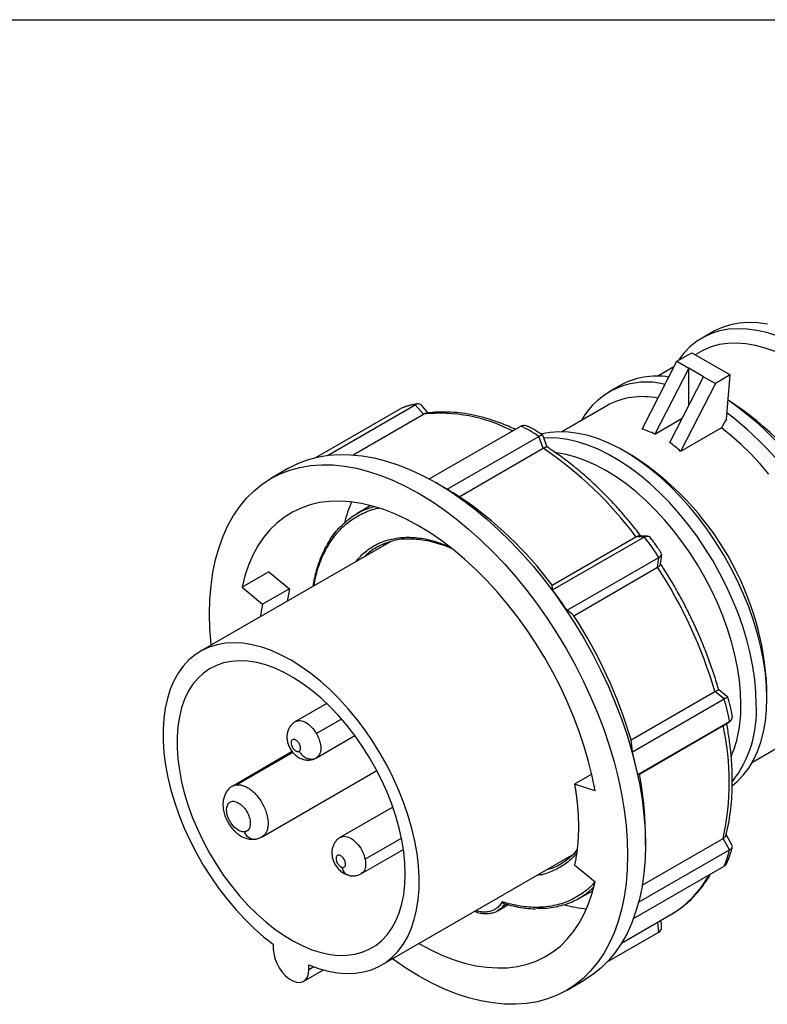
# Model space of a CAD drawing. Header units: inches. Extents: x 0 to 22, y 0 to 17.
# Tile 5 of 6: x 15.1 to 18.6, y 12.4 to 17. Entities that reach past the tile are written whole.
import ezdxf

# ---------------------------------------------------------------- set-up
doc = ezdxf.new("R2010")
doc.units = ezdxf.units.IN
doc.header["$LTSCALE"] = 2
doc.header["$MEASUREMENT"] = 0
doc.linetypes.add('SLD-Solid', pattern=[0])
doc.layers.add('SLD-DEFPOINTS', color=7, linetype='Continuous')

# ---------------------------------------------------------------- blocks, each defined once
blk = doc.blocks.new('Block2')
at = {"color": 7, "linetype": 'SLD-Solid', "lineweight": 18}
blk.add_line((22.0002, 17.0002), (0.0002, 17.0002), dxfattribs=at)

msp = doc.modelspace()

# ---------------------------------------------------------------- linework, layer by layer
at = {"color": 7, "linetype": 'SLD-Solid'}
msp.add_line((0.0002, 17.0002), (22.0002, 17.0002), dxfattribs=at)
for p, q in [((18.3582, 15.534), (18.3081, 15.5051)), ((18.0267, 15.0777), (18.1899, 15.3963)), ((18.1899, 15.3963), (18.2595, 15.4365)), ((18.1899, 15.3963), (18.2456, 15.3642)), ((18.2595, 15.4365), (18.4404, 15.332)), ((18.2975, 15.4398), (18.2756, 15.4272)), ((18.2456, 15.3642), (18.0871, 15.0546)), ((18.1764, 15.3699), (18.1002, 15.326)), ((18.2456, 15.1881), (18.2456, 15.3642)), ((18.3151, 15.324), (18.2456, 15.3642)), ((18.1567, 15.0144), (18.3151, 15.324)), ((18.3151, 15.324), (18.3708, 15.2919)), ((18.4404, 15.332), (18.3708, 15.2919)), ((18.4225, 15.125), (18.4404, 15.332)), ((17.9211, 15.2817), (17.871, 15.2527)), ((18.3708, 15.2919), (18.2077, 14.9732)), ((18.4308, 15.2138), (18.4302, 15.2142)), ((16.4955, 14.9444), (16.8941, 15.1745)), ((16.5494, 14.9542), (16.9617, 15.1922)), ((17.001, 15.1481), (16.9617, 15.1922)), ((17.0226, 15.1533), (16.9903, 15.1896)), ((17.8604, 15.1875), (17.6493, 15.0656)), ((16.6698, 14.9569), (17.001, 15.1481)), ((18.0871, 15.0546), (18.2151, 15.1285)), ((17.0276, 14.8437), (17.4577, 15.092)), ((18.3987, 15.0834), (18.2077, 14.9732)), ((17.1108, 14.7953), (17.5412, 15.0438)), ((17.5621, 14.9877), (17.5412, 15.0438)), ((17.5815, 14.9931), (17.5605, 15.0494)), ((17.1686, 14.7605), (17.5621, 14.9877)), ((17.9798, 14.9535), (17.9436, 14.9744)), ((16.3672, 14.8937), (16.2837, 14.8455)), ((17.0681, 14.8209), (17.0612, 14.8249)), ((16.7531, 14.7188), (16.6897, 14.6822)), ((17.6044, 14.3454), (17.998, 14.5725)), ((17.6068, 14.3228), (18.0373, 14.5713)), ((18.0373, 14.5713), (17.998, 14.5725)), ((18.0519, 14.5756), (18.0125, 14.5769)), ((16.8499, 14.5519), (15.9538, 14.0346)), ((17.6744, 14.2271), (18.1048, 14.4756)), ((18.0993, 14.429), (18.1048, 14.4756)), ((18.1131, 14.4431), (18.1186, 14.4898)), ((18.1181, 14.4934), (18.1173, 14.494)), ((17.7058, 14.2018), (18.0993, 14.429)), ((16.274, 14.4078), (16.1488, 14.3354)), ((16.274, 14.4078), (16.3707, 14.3282)), ((16.1488, 14.3354), (16.2454, 14.2559)), ((16.3707, 14.3282), (16.2454, 14.2559)), ((17.9751, 13.6182), (18.3687, 13.8454)), ((18.4114, 13.8114), (18.3687, 13.8454)), ((18.4291, 13.8193), (18.3862, 13.8534)), ((18.613, 13.8148), (18.613, 13.8566)), ((16.5461, 13.7895), (16.3993, 13.7048)), ((17.9809, 13.5629), (18.4114, 13.8114)), ((16.6154, 13.7159), (16.4978, 13.648)), ((18.0067, 13.4563), (18.4372, 13.7048)), ((18.0139, 13.4582), (18.4074, 13.6854)), ((18.4074, 13.6854), (18.4372, 13.7048)), ((18.4088, 13.6863), (18.4386, 13.7056)), ((16.4978, 13.5343), (16.6783, 13.6386)), ((18.5449, 13.5142), (18.756, 13.6361)), ((16.3846, 13.5634), (16.1047, 13.4018)), ((16.3874, 13.5596), (16.1249, 13.408)), ((16.2425, 13.1631), (16.7815, 13.4743)), ((17.7904, 13.4574), (17.7096, 13.4107)), ((17.8062, 13.3786), (17.7096, 13.4107)), ((16.8565, 13.3032), (16.6103, 13.1611)), ((18.0423, 13.1253), (18.0423, 13.1772)), ((16.8958, 13.1555), (16.7267, 13.0578)), ((18.0274, 12.9368), (18.4074, 13.1562)), ((18.4372, 13.1025), (18.4074, 13.1562)), ((18.4494, 13.1233), (18.4214, 13.1739)), ((16.7087, 12.9906), (16.9062, 13.1046)), ((18.0101, 12.856), (18.4372, 13.1025)), ((16.8041, 12.5616), (17.6972, 13.0772)), ((17.6638, 13.0579), (17.6796, 13.0622)), ((17.7096, 13.0314), (17.8062, 12.9518)), ((17.9863, 12.7803), (18.4114, 13.0257)), ((17.733, 12.8751), (17.7964, 12.9117)), ((17.3491, 12.8166), (17.3981, 12.8449)), ((17.9306, 12.6648), (18.1616, 12.7981)), ((18.1048, 12.7154), (18.0999, 12.7625)), ((18.1184, 12.743), (18.1155, 12.7715)), ((18.1616, 12.7981), (18.1672, 12.8014)), ((17.8629, 12.5758), (18.1048, 12.7154)), ((16.2954, 12.6587), (16.2954, 12.6359)), ((16.438, 12.4854), (16.5304, 12.5387)), ((16.4625, 12.5394), (16.4625, 12.5622)), ((16.486, 12.553), (16.4625, 12.5394)), ((17.6713, 12.4417), (17.7549, 12.4899))]:
    msp.add_line(p, q)
at = {"flags": 128}
for points in [[(18.6598, 15.5155), (18.6121, 15.5308), (18.5653, 15.5416), (18.5196, 15.5478), (18.4753, 15.5493), (18.4327, 15.5463), (18.3919, 15.5387), (18.3532, 15.5265), (18.3168, 15.5099), (18.2828, 15.4888), (18.2515, 15.4635), (18.2231, 15.434), (18.1979, 15.401)], [(18.6154, 15.5705), (18.5697, 15.5767), (18.5254, 15.5783), (18.4828, 15.5753), (18.442, 15.5676), (18.4033, 15.5555), (18.3669, 15.5388), (18.3582, 15.534)], [(18.6509, 15.4418), (18.6043, 15.4585), (18.5586, 15.4708), (18.5139, 15.4785), (18.4705, 15.4817), (18.4286, 15.4803), (18.3885, 15.4744), (18.3504, 15.4639), (18.3145, 15.4489), (18.2975, 15.4398)], [(18.6219, 14.8661), (18.5798, 14.9157), (18.5362, 14.9626), (18.4913, 15.0063), (18.4454, 15.0466), (18.3987, 15.0834)], [(18.613, 13.8148), (18.6112, 13.8723), (18.6059, 13.9315), (18.597, 13.9921), (18.5846, 14.0539), (18.5688, 14.1165), (18.5497, 14.1795), (18.5274, 14.2426), (18.5019, 14.3055), (18.4734, 14.3679), (18.4421, 14.4294), (18.4082, 14.4896), (18.3718, 14.5483), (18.3331, 14.6052), (18.2923, 14.6599), (18.2496, 14.7122), (18.2054, 14.7617), (18.1597, 14.8082), (18.1128, 14.8515), (18.0651, 14.8914), (18.0167, 14.9275), (17.968, 14.9598), (17.919, 14.988), (17.8703, 15.0121), (17.8219, 15.0318), (17.7742, 15.0471), (17.7273, 15.0578), (17.6816, 15.064), (17.6374, 15.0656), (17.5947, 15.0626), (17.5539, 15.055), (17.5536, 15.0549)], [(18.5629, 13.7859), (18.5611, 13.8433), (18.5558, 13.9025), (18.5469, 13.9632), (18.5345, 14.025), (18.5187, 14.0876), (18.4996, 14.1506), (18.4772, 14.2137), (18.4518, 14.2766), (18.4233, 14.339), (18.392, 14.4004), (18.3581, 14.4607), (18.3217, 14.5194), (18.283, 14.5763), (18.2422, 14.631), (18.1995, 14.6832), (18.1552, 14.7328), (18.1096, 14.7793), (18.0627, 14.8226), (18.015, 14.8624), (17.9666, 14.8986), (17.9178, 14.9309), (17.8689, 14.9591), (17.8202, 14.9831), (17.7718, 15.0029), (17.724, 15.0181), (17.6772, 15.0289), (17.6315, 15.0351), (17.5873, 15.0367), (17.5656, 15.0357)], [(16.3672, 14.8937), (16.4103, 14.9157), (16.4558, 14.9332), (16.5036, 14.9463), (16.5533, 14.9547), (16.605, 14.9585), (16.6583, 14.9577), (16.713, 14.9523), (16.7691, 14.9423), (16.8262, 14.9277), (16.8841, 14.9086), (16.9427, 14.8851), (17.0018, 14.8572), (17.061, 14.825)], [(18.4905, 13.7859), (18.4888, 13.8415), (18.4835, 13.8989), (18.4747, 13.9578), (18.4624, 14.0177), (18.4468, 14.0783), (18.4278, 14.1394), (18.4057, 14.2005), (18.3805, 14.2614), (18.3524, 14.3216), (18.3215, 14.3809), (18.288, 14.4389), (18.2521, 14.4953), (18.214, 14.5498), (18.1739, 14.602), (18.132, 14.6518), (18.0886, 14.6987), (18.0439, 14.7426), (17.9981, 14.7831), (17.9516, 14.8202), (17.9045, 14.8535), (17.8572, 14.8828), (17.8099, 14.9081), (17.7628, 14.9291), (17.7163, 14.9458), (17.6705, 14.9581), (17.6258, 14.9658), (17.6222, 14.9663)], [(16.0039, 14.0635), (16.0033, 14.0694), (15.998, 14.1407), (15.9962, 14.2101), (15.998, 14.2775), (16.0033, 14.3426), (16.0122, 14.4051), (16.0247, 14.4649), (16.0406, 14.5216), (16.0599, 14.5752), (16.0826, 14.6253), (16.1086, 14.6719), (16.1377, 14.7147), (16.1699, 14.7536), (16.205, 14.7884), (16.243, 14.8191), (16.2836, 14.8455), (16.3268, 14.8675), (16.3723, 14.885), (16.42, 14.898), (16.4698, 14.9065), (16.5215, 14.9103), (16.5747, 14.9095), (16.6295, 14.9041), (16.6855, 14.894), (16.7426, 14.8795), (16.8006, 14.8604), (16.8592, 14.8368), (16.9182, 14.809), (16.9775, 14.7768)], [(17.061, 14.825), (17.1203, 14.7888), (17.1793, 14.7485), (17.2379, 14.7044), (17.2959, 14.6565), (17.353, 14.6052), (17.409, 14.5505), (17.4638, 14.4927), (17.5171, 14.432), (17.5687, 14.3685), (17.6185, 14.3026), (17.6662, 14.2345), (17.7117, 14.1644), (17.7549, 14.0926), (17.7955, 14.0193), (17.8335, 13.9448), (17.8686, 13.8693), (17.9008, 13.7933), (17.9299, 13.7169), (17.9559, 13.6403), (17.9786, 13.564), (17.9979, 13.4881), (18.0138, 13.413), (18.0263, 13.3389), (18.0352, 13.2661), (18.0405, 13.1948), (18.0423, 13.1253), (18.0405, 13.058), (18.0352, 12.9929), (18.0263, 12.9304), (18.0138, 12.8706), (17.9979, 12.8139), (17.9786, 12.7603), (17.9559, 12.7102), (17.9299, 12.6636), (17.9008, 12.6208), (17.8686, 12.5819), (17.8335, 12.547), (17.7955, 12.5164), (17.7549, 12.49), (17.7549, 12.4899)], [(16.9775, 14.7768), (17.0367, 14.7406), (17.0958, 14.7003), (17.1544, 14.6561), (17.2123, 14.6083), (17.2694, 14.557), (17.3255, 14.5023), (17.3802, 14.4445), (17.4335, 14.3838), (17.4852, 14.3203), (17.5349, 14.2544), (17.5827, 14.1863), (17.6282, 14.1162), (17.6714, 14.0443), (17.712, 13.971), (17.75, 13.8965), (17.7851, 13.8211), (17.8173, 13.7451), (17.8464, 13.6686), (17.8724, 13.5921), (17.895, 13.5158), (17.9144, 13.4399), (17.9303, 13.3648), (17.9427, 13.2907), (17.9517, 13.2178), (17.957, 13.1466), (17.9588, 13.0771), (17.957, 13.0097), (17.9517, 12.9447), (17.9427, 12.8821), (17.9303, 12.8224), (17.9144, 12.7657), (17.895, 12.7121), (17.8724, 12.662), (17.8464, 12.6154), (17.8173, 12.5726), (17.7851, 12.5337), (17.75, 12.4988), (17.712, 12.4682), (17.6714, 12.4418), (17.6282, 12.4198), (17.5827, 12.4022), (17.5349, 12.3892), (17.4852, 12.3808), (17.4335, 12.377), (17.3802, 12.3778), (17.3255, 12.3832), (17.2694, 12.3932), (17.2123, 12.4078), (17.1544, 12.4269), (17.0958, 12.4504), (17.0367, 12.4783), (16.9775, 12.5104), (16.9182, 12.5467), (16.8592, 12.587), (16.8542, 12.5906)], [(17.8062, 13.3786), (17.7926, 13.4476), (17.7757, 13.5173), (17.7554, 13.5876), (17.7319, 13.6581), (17.7053, 13.7286), (17.6756, 13.7987), (17.6431, 13.8682), (17.6078, 13.9367), (17.5699, 14.004), (17.5296, 14.0698), (17.487, 14.1339), (17.4422, 14.1959), (17.3956, 14.2557), (17.3472, 14.3129), (17.2973, 14.3673), (17.246, 14.4188), (17.1936, 14.467), (17.1404, 14.5119), (17.0865, 14.5531), (17.0321, 14.5906), (16.9775, 14.6241), (16.9229, 14.6536), (16.8685, 14.6789), (16.8146, 14.7), (16.7613, 14.7166), (16.709, 14.7288), (16.6577, 14.7365), (16.6078, 14.7397), (16.5594, 14.7384), (16.5128, 14.7325), (16.468, 14.7221), (16.4254, 14.7073), (16.3851, 14.688), (16.3472, 14.6644), (16.3119, 14.6366), (16.2794, 14.6047), (16.2497, 14.5688), (16.2231, 14.5291), (16.1996, 14.4857), (16.1793, 14.4389), (16.1624, 14.3887), (16.1488, 14.3354)], [(16.3707, 14.3282), (16.3628, 14.2859), (16.3603, 14.2693)], [(16.2454, 14.2559), (16.2375, 14.2136), (16.2351, 14.197)], [(16.4625, 12.5622), (16.508, 12.5454), (16.5528, 12.533), (16.5966, 12.5252), (16.639, 12.5219), (16.68, 12.5232), (16.7191, 12.5291), (16.7562, 12.5396), (16.7911, 12.5546), (16.8236, 12.5739), (16.8534, 12.5976), (16.8804, 12.6254), (16.9044, 12.6572), (16.9254, 12.6928), (16.943, 12.7319), (16.9574, 12.7745), (16.9683, 12.8201), (16.9757, 12.8685), (16.9796, 12.9195), (16.98, 12.9728), (16.9768, 13.028), (16.97, 13.0847), (16.9597, 13.1428), (16.946, 13.2017), (16.929, 13.2612), (16.9087, 13.321), (16.8852, 13.3806), (16.8587, 13.4397), (16.8294, 13.498), (16.7975, 13.5551), (16.763, 13.6107), (16.7263, 13.6644), (16.6875, 13.7159), (16.6469, 13.765), (16.6047, 13.8113), (16.5612, 13.8546), (16.5166, 13.8946), (16.4712, 13.931), (16.4252, 13.9637), (16.379, 13.9925), (16.3327, 14.0171), (16.2867, 14.0375), (16.2413, 14.0535), (16.1967, 14.065), (16.1532, 14.072), (16.111, 14.0744), (16.0704, 14.0722), (16.0316, 14.0654), (15.9949, 14.0541), (15.9604, 14.0383), (15.9285, 14.0181), (15.8992, 13.9937), (15.8727, 13.9651), (15.8493, 13.9326), (15.8289, 13.8963), (15.8119, 13.8565), (15.7982, 13.8133), (15.7879, 13.7671), (15.7812, 13.7182), (15.7779, 13.6667), (15.7783, 13.6131), (15.7822, 13.5576), (15.7896, 13.5005), (15.8005, 13.4423), (15.8149, 13.3832), (15.8326, 13.3236), (15.8535, 13.2639), (15.8775, 13.2043), (15.9045, 13.1453), (15.9343, 13.0873), (15.9668, 13.0304), (16.0017, 12.9752), (16.0388, 12.9218), (16.078, 12.8707), (16.1189, 12.8222), (16.1614, 12.7764), (16.2051, 12.7337), (16.2499, 12.6944), (16.2954, 12.6587)], [(16.9149, 12.9887), (16.9131, 13.0402), (16.9077, 13.0934), (16.8989, 13.1479), (16.8866, 13.2035), (16.8709, 13.2597), (16.8519, 13.3161), (16.8298, 13.3724), (16.8047, 13.4282), (16.7767, 13.4832), (16.7461, 13.5369), (16.7131, 13.589), (16.6778, 13.6392), (16.6406, 13.6872), (16.6016, 13.7325), (16.5611, 13.7749), (16.5194, 13.8142), (16.4768, 13.8501), (16.4335, 13.8822), (16.3899, 13.9105), (16.3462, 13.9347), (16.3027, 13.9547), (16.2597, 13.9703), (16.2175, 13.9814), (16.1764, 13.988), (16.1366, 13.9899), (16.0985, 13.9873), (16.0622, 13.9801), (16.028, 13.9684), (15.9962, 13.9522), (15.9669, 13.9316), (15.9403, 13.9068), (15.9167, 13.878), (15.8961, 13.8453), (15.8788, 13.809), (15.8648, 13.7693), (15.8542, 13.7264), (15.8471, 13.6807), (15.8435, 13.6325), (15.8435, 13.582), (15.8471, 13.5296), (15.8542, 13.4757), (15.8648, 13.4206), (15.8788, 13.3647), (15.8961, 13.3083), (15.9167, 13.2519), (15.9403, 13.1958), (15.9669, 13.1404), (15.9962, 13.086), (16.028, 13.033), (16.0622, 12.9818), (16.0985, 12.9327), (16.1366, 12.886), (16.1764, 12.8421), (16.2175, 12.8012), (16.2597, 12.7636), (16.3027, 12.7296), (16.3462, 12.6993), (16.3899, 12.6731), (16.4335, 12.651), (16.4768, 12.6332), (16.5194, 12.6198), (16.5611, 12.611), (16.6016, 12.6067), (16.6406, 12.607), (16.6778, 12.6119), (16.7131, 12.6214), (16.7461, 12.6354), (16.7767, 12.6538), (16.8047, 12.6765), (16.8298, 12.7033), (16.8519, 12.7341), (16.8709, 12.7686), (16.8866, 12.8067), (16.8989, 12.848), (16.9077, 12.8923), (16.9131, 12.9393), (16.9149, 12.9887)], [(18.4512, 13.4042), (18.4734, 13.4229), (18.5019, 13.4524), (18.5274, 13.4859), (18.5497, 13.5232), (18.5688, 13.5641), (18.5846, 13.6084), (18.597, 13.6559), (18.6059, 13.7063), (18.6112, 13.7594), (18.613, 13.8148)], [(16.9787, 12.6624), (17.0321, 12.6336), (17.0865, 12.6083), (17.1404, 12.5873), (17.1936, 12.5707), (17.246, 12.5584), (17.2973, 12.5507), (17.3472, 12.5475), (17.3956, 12.5489), (17.4422, 12.5548), (17.487, 12.5651), (17.5296, 12.58), (17.5699, 12.5992), (17.6078, 12.6228), (17.6431, 12.6506), (17.6756, 12.6825), (17.7053, 12.7184), (17.7319, 12.7581), (17.7554, 12.8015), (17.7757, 12.8484), (17.7926, 12.8986), (17.8062, 12.9518)], [(16.2954, 12.6359), (16.2973, 12.6148), (16.3027, 12.5925), (16.3114, 12.57), (16.3231, 12.5482), (16.3372, 12.5282), (16.3531, 12.5108), (16.3702, 12.4968), (16.3877, 12.4867), (16.4048, 12.481), (16.4207, 12.48), (16.4348, 12.4837), (16.4465, 12.492), (16.4553, 12.5044), (16.4606, 12.5204), (16.4625, 12.5394)]]:
    msp.add_lwpolyline(points, dxfattribs=at)
for centre, radius, start, end in [((18.0953, 14.9678), 0.359, 80.9218, 119.037), ((18.0479, 14.9499), 0.349, 75.6485, 150.8827), ((18.0277, 14.882), 0.3483, 77.8665, 118.7093), ((17.6024, 14.0065), 1.4633, 2.6888, 55.5486), ((17.6912, 14.0557), 1.3742, 2.5551, 57.4395), ((16.9848, 14.9661), 0.2273, 95.8288, 113.5017), ((17.0785, 14.4162), 0.736, 62.5162, 96.0481), ((17.54, 13.9728), 1.4757, 2.8515, 53.1521), ((17.2029, 14.5541), 0.5952, 55.3563, 64.649), ((16.5441, 13.4825), 1.8172, 36.8604, 55.9273), ((17.2402, 13.7953), 1.3742, 2.5551, 57.4395), ((16.1505, 13.2553), 1.8172, 36.8604, 55.9273), ((17.2741, 14.4731), 0.6658, 156.743, 165.6415), ((17.2013, 13.9094), 1.0663, 32.0763, 38.374), ((16.2474, 13.2203), 2.2114, 16.4181, 33.1318), ((15.8539, 12.9931), 2.2114, 16.4181, 33.1318), ((17.5748, 13.5524), 0.8758, 10.0163, 17.1978), ((17.8803, 13.7714), 0.6104, 337.9841, 1.3545), ((18.0174, 13.7549), 0.5464, 322.5975, 3.2436), ((17.1967, 13.4208), 1.2393, 347.6716, 12.3284), ((16.5612, 13.1691), 1.4811, 0.3122, 11.2564), ((18.091, 13.1761), 0.3539, 334.8563, 348.005), ((17.914, 13.2153), 0.4852, 301.4562, 331.6809), ((17.8454, 13.4921), 0.6724, 254.3142, 263.2094)]:
    msp.add_arc(centre, radius, start, end)
for start_param, end_param in [(0.003077, 0.091452), (6.087942, 6.176317)]:
    msp.add_ellipse((17.5912, 13.9979), major_axis=(0.4979, 1.0557), ratio=0.625219, start_param=start_param, end_param=end_param)
for points, knots in [([(16.9747, 15.1964), (16.9681, 15.1955), (16.95, 15.1932), (16.9238, 15.1868), (16.9051, 15.1793), (16.8969, 15.176)], [0, 0, 0, 0, 0.243001, 0.668389, 1, 1, 1, 1]), ([(16.9902, 15.1895), (16.9901, 15.1897), (16.9882, 15.193), (16.9821, 15.1957), (16.9725, 15.1972), (16.9653, 15.1939), (16.9617, 15.1922)], [0, 0, 0, 0, 0.021683, 0.357314, 0.678381, 1, 1, 1, 1]), ([(17.0116, 15.152), (17.0116, 15.152), (17.0084, 15.1522), (17.0047, 15.1502), (17.001, 15.1481)], [0, 0, 0, 0, 0.000371, 1, 1, 1, 1]), ([(17.4311, 15.0766), (17.4204, 15.0816), (17.3913, 15.0953), (17.3438, 15.1132), (17.289, 15.1308), (17.2347, 15.144), (17.1814, 15.1531), (17.129, 15.158), (17.078, 15.1585), (17.0389, 15.1561), (17.0172, 15.1526), (17.0116, 15.1516)], [0, 0, 0, 0, 0.073112, 0.199998, 0.326799, 0.453434, 0.579798, 0.705773, 0.831238, 0.956085, 1, 1, 1, 1]), ([(17.4577, 15.092), (17.4615, 15.0935), (17.469, 15.0966), (17.4795, 15.0958), (17.485, 15.0927), (17.4868, 15.0917)], [0, 0, 0, 0, 0.404716, 0.808738, 1, 1, 1, 1]), ([(17.5597, 15.0502), (17.5551, 15.0533), (17.5375, 15.065), (17.5133, 15.0792), (17.4936, 15.0888), (17.487, 15.092)], [0, 0, 0, 0, 0.192329, 0.729649, 1, 1, 1, 1]), ([(17.5412, 15.0438), (17.5446, 15.0456), (17.5514, 15.0493), (17.5576, 15.0509), (17.5606, 15.0509), (17.5603, 15.0494), (17.5603, 15.0493)], [0, 0, 0, 0, 0.318185, 0.635824, 0.967873, 1, 1, 1, 1]), ([(17.5621, 14.9877), (17.5654, 14.9895), (17.5721, 14.9931), (17.5783, 14.9949), (17.5798, 14.9941), (17.5804, 14.9937)], [0, 0, 0, 0, 0.364363, 0.728055, 1, 1, 1, 1]), ([(18.0203, 14.5766), (18.0179, 14.5798), (18.0002, 14.6033), (17.966, 14.6454), (17.9173, 14.702), (17.867, 14.756), (17.8156, 14.8072), (17.763, 14.8556), (17.7095, 14.9009), (17.6552, 14.9429), (17.6121, 14.9737), (17.5871, 14.9897), (17.5805, 14.994)], [0, 0, 0, 0, 0.018663, 0.135866, 0.253116, 0.370414, 0.487768, 0.605186, 0.722673, 0.840235, 0.957873, 1, 1, 1, 1]), ([(17.1108, 14.7953), (17.0962, 14.8043), (17.0817, 14.8134), (17.0682, 14.8209), (17.0681, 14.8209)], [0, 0, 0, 0, 0.998104, 1, 1, 1, 1]), ([(16.4875, 14.3427), (16.4895, 14.3555), (16.4961, 14.3991), (16.5185, 14.4646), (16.554, 14.5377), (16.5998, 14.599), (16.654, 14.6488), (16.717, 14.684), (16.7633, 14.703), (16.7899, 14.7062), (16.7912, 14.7063)], [0, 0, 0, 0, 0.063904, 0.218586, 0.373268, 0.527951, 0.682633, 0.837316, 0.991998, 1, 1, 1, 1]), ([(16.5471, 14.5299), (16.5504, 14.5368), (16.5656, 14.5685), (16.6023, 14.6138), (16.657, 14.6637), (16.712, 14.6973), (16.751, 14.7087), (16.7663, 14.7132)], [0, 0, 0, 0, 0.07173, 0.326745, 0.58176, 0.836775, 1, 1, 1, 1]), ([(16.6835, 14.4558), (16.6957, 14.47), (16.7224, 14.5011), (16.7734, 14.5351), (16.8335, 14.5597), (16.8999, 14.5712), (16.9712, 14.5694), (17.0446, 14.5559), (17.0949, 14.5366), (17.1192, 14.5273)], [0, 0, 0, 0, 0.123457, 0.271158, 0.418858, 0.566559, 0.714259, 0.861959, 1, 1, 1, 1]), ([(16.9239, 14.5626), (16.9247, 14.5627), (16.938, 14.5638), (16.9653, 14.5621), (17.0057, 14.5574), (17.0472, 14.5482), (17.0897, 14.5348), (17.1183, 14.5243), (17.1328, 14.5173), (17.1329, 14.5173)], [0, 0, 0, 0, 0.012746, 0.210896, 0.408531, 0.605766, 0.802723, 0.999507, 1, 1, 1, 1]), ([(17.998, 14.5725), (18.0016, 14.5744), (18.0069, 14.5771), (18.0112, 14.5765), (18.0125, 14.5763)], [0, 0, 0, 0, 0.681081, 1, 1, 1, 1]), ([(18.0373, 14.5713), (18.0408, 14.573), (18.048, 14.5763), (18.0571, 14.5752), (18.0627, 14.5726), (18.0643, 14.5693), (18.0645, 14.569)], [0, 0, 0, 0, 0.314583, 0.628627, 0.956916, 1, 1, 1, 1]), ([(18.1175, 14.4942), (18.1146, 14.4988), (18.1021, 14.5183), (18.0844, 14.5434), (18.0692, 14.5631), (18.0646, 14.569)], [0, 0, 0, 0, 0.177615, 0.752725, 1, 1, 1, 1]), ([(16.5436, 14.5277), (16.5403, 14.5219), (16.5298, 14.5034), (16.5152, 14.4688), (16.4998, 14.4242), (16.4884, 14.3809), (16.4835, 14.3516), (16.4813, 14.3391)], [0, 0, 0, 0, 0.108635, 0.346303, 0.584369, 0.822745, 1, 1, 1, 1]), ([(16.7253, 14.48), (16.7284, 14.4835), (16.7462, 14.5034), (16.7864, 14.5286), (16.8457, 14.5529), (16.8936, 14.5638), (16.9225, 14.5628), (16.9277, 14.5626)], [0, 0, 0, 0, 0.061523, 0.35271, 0.643898, 0.935086, 1, 1, 1, 1]), ([(16.8238, 14.542), (16.8229, 14.5413), (16.8182, 14.5382), (16.8146, 14.5336), (16.8116, 14.5298)], [0, 0, 0, 0, 0.197747, 1, 1, 1, 1]), ([(18.1048, 14.4756), (18.108, 14.4777), (18.1143, 14.4819), (18.1184, 14.4869), (18.1181, 14.4893), (18.1181, 14.4899)], [0, 0, 0, 0, 0.422206, 0.843687, 1, 1, 1, 1]), ([(18.0993, 14.429), (18.1025, 14.4311), (18.1088, 14.4353), (18.1128, 14.4402), (18.1126, 14.4425), (18.1125, 14.4431)], [0, 0, 0, 0, 0.419795, 0.838819, 1, 1, 1, 1]), ([(18.3863, 13.8531), (18.3846, 13.8591), (18.3764, 13.8885), (18.3595, 13.9415), (18.3345, 14.012), (18.3066, 14.0823), (18.2761, 14.1521), (18.2429, 14.2212), (18.2073, 14.2894), (18.1692, 14.3564), (18.1376, 14.4083), (18.1184, 14.4374), (18.1133, 14.4452)], [0, 0, 0, 0, 0.029577, 0.145704, 0.261792, 0.377841, 0.493857, 0.609848, 0.725823, 0.84179, 0.957759, 1, 1, 1, 1]), ([(18.3687, 13.8454), (18.372, 13.8472), (18.3786, 13.8509), (18.3846, 13.8535), (18.3856, 13.8533), (18.3861, 13.8532)], [0, 0, 0, 0, 0.344246, 0.68786, 1, 1, 1, 1]), ([(18.4114, 13.8114), (18.4147, 13.8133), (18.4215, 13.817), (18.4272, 13.8193), (18.4298, 13.8199), (18.4292, 13.819), (18.4292, 13.819)], [0, 0, 0, 0, 0.323775, 0.646994, 0.984876, 1, 1, 1, 1]), ([(18.4501, 13.7326), (18.4491, 13.738), (18.4451, 13.7595), (18.4382, 13.7884), (18.4313, 13.8118), (18.4292, 13.819)], [0, 0, 0, 0, 0.190757, 0.753137, 1, 1, 1, 1]), ([(18.4372, 13.7048), (18.4404, 13.7071), (18.4468, 13.7119), (18.4511, 13.722), (18.4504, 13.7291), (18.45, 13.7326)], [0, 0, 0, 0, 0.339164, 0.677747, 1, 1, 1, 1]), ([(16.3995, 13.7047), (16.3989, 13.7044), (16.3927, 13.7016), (16.3831, 13.693), (16.3719, 13.6793), (16.3643, 13.6638), (16.36, 13.6473), (16.3589, 13.6298), (16.361, 13.6115), (16.3666, 13.5927), (16.3759, 13.574), (16.3884, 13.5571), (16.4033, 13.5431), (16.4196, 13.5327), (16.437, 13.5261), (16.4549, 13.5233), (16.4726, 13.5246), (16.4873, 13.5284), (16.4949, 13.5332), (16.4976, 13.5349)], [0, 0, 0, 0, 0.006136, 0.070202, 0.130977, 0.189859, 0.248442, 0.308437, 0.371577, 0.438837, 0.509414, 0.582879, 0.652385, 0.719379, 0.783174, 0.845158, 0.90641, 0.967468, 1, 1, 1, 1]), ([(16.3994, 13.7048), (16.4066, 13.7073), (16.4209, 13.7121), (16.4486, 13.7018), (16.4762, 13.6802), (16.4906, 13.6587), (16.4978, 13.648)], [0, 0, 0, 0, 0.249698, 0.4997987, 0.7498993, 1, 1, 1, 1]), ([(18.4204, 13.17), (18.4213, 13.1734), (18.4269, 13.1949), (18.4352, 13.2362), (18.4437, 13.2949), (18.4489, 13.3559), (18.4508, 13.4189), (18.4494, 13.4836), (18.4449, 13.5498), (18.4369, 13.6173), (18.4294, 13.6662), (18.4242, 13.6926), (18.4235, 13.6958)], [0, 0, 0, 0, 0.022286, 0.142099, 0.262052, 0.382162, 0.502356, 0.622578, 0.742779, 0.86294, 0.983046, 1, 1, 1, 1]), ([(16.4978, 13.648), (16.5042, 13.6368), (16.5094, 13.6249), (16.5163, 13.6015), (16.5182, 13.5899), (16.5182, 13.5689), (16.5163, 13.5594), (16.5094, 13.544), (16.5042, 13.5381), (16.4978, 13.5343)], [0, 0, 0, 0, 0.25, 0.25, 0.5, 0.5, 0.75, 0.75, 1, 1, 1, 1]), ([(16.417, 13.565), (16.4176, 13.5654), (16.4188, 13.5662), (16.4203, 13.5678), (16.4215, 13.5697), (16.4225, 13.572), (16.4234, 13.5758), (16.4238, 13.5818), (16.4221, 13.5902), (16.4187, 13.5987), (16.4138, 13.6067), (16.4078, 13.6135), (16.4012, 13.6183), (16.3947, 13.6211), (16.3887, 13.6212), (16.3837, 13.6189), (16.3804, 13.6143), (16.3787, 13.6078), (16.379, 13.6013), (16.3802, 13.5957), (16.3815, 13.5915), (16.3833, 13.5872), (16.3847, 13.5845), (16.3855, 13.5832)], [0, 0, 0, 0, 0.025392, 0.050262, 0.074963, 0.099857, 0.125297, 0.18768, 0.250214, 0.312597, 0.375131, 0.437514, 0.500048, 0.562431, 0.624966, 0.687349, 0.749883, 0.812266, 0.8748, 0.906026, 0.9374, 0.968663, 1, 1, 1, 1]), ([(16.3855, 13.5832), (16.386, 13.5823), (16.3871, 13.5805), (16.3888, 13.578), (16.3907, 13.5756), (16.3933, 13.5726), (16.3969, 13.5694), (16.4012, 13.5664), (16.4056, 13.5643), (16.4098, 13.5634), (16.4137, 13.5635), (16.4159, 13.5645), (16.417, 13.565)], [0, 0, 0, 0, 0.062777, 0.125, 0.187279, 0.250222, 0.374962, 0.500146, 0.624886, 0.750071, 0.874925, 1, 1, 1, 1]), ([(16.417, 13.565), (16.4209, 13.5581), (16.4262, 13.5514), (16.439, 13.5398), (16.4466, 13.535), (16.4624, 13.529), (16.4705, 13.5278), (16.4855, 13.5289), (16.4922, 13.5311), (16.4978, 13.5343)], [0, 0, 0, 0, 0.25, 0.25, 0.5, 0.5, 0.75, 0.75, 1, 1, 1, 1]), ([(16.1051, 13.4014), (16.1065, 13.4023), (16.1121, 13.4064), (16.1194, 13.4073), (16.1249, 13.408)], [0, 0, 0, 0, 0.245003, 1, 1, 1, 1]), ([(16.1249, 13.408), (16.1306, 13.408), (16.142, 13.4081), (16.1608, 13.4021), (16.18, 13.3918), (16.199, 13.3772), (16.2169, 13.359), (16.2333, 13.3378), (16.2473, 13.3146), (16.2585, 13.29), (16.2664, 13.2652), (16.2708, 13.2411), (16.2714, 13.2186), (16.2683, 13.1984), (16.2615, 13.1817), (16.2527, 13.1697), (16.2452, 13.1653), (16.2421, 13.1636)], [0, 0, 0, 0, 0.068168, 0.136337, 0.204505, 0.272673, 0.340842, 0.40901, 0.477179, 0.545347, 0.613515, 0.681684, 0.749852, 0.81802, 0.886189, 0.954357, 1, 1, 1, 1]), ([(17.7096, 13.4107), (17.7106, 13.4044), (17.7128, 13.3918), (17.7156, 13.3731), (17.7182, 13.3545), (17.7204, 13.336), (17.7224, 13.3177), (17.724, 13.2995), (17.7254, 13.2814), (17.7264, 13.2635), (17.7272, 13.2457), (17.7276, 13.228), (17.7278, 13.2056), (17.7274, 13.1788), (17.7259, 13.1479), (17.7234, 13.1176), (17.7198, 13.0881), (17.7153, 13.0592), (17.7115, 13.0407), (17.7096, 13.0314)], [0, 0, 0, 0, 0.045585, 0.09109, 0.136532, 0.181929, 0.2273, 0.272664, 0.318038, 0.363441, 0.408892, 0.454409, 0.50001, 0.583517, 0.666804, 0.749982, 0.833165, 0.916467, 1, 1, 1, 1]), ([(16.1049, 13.4018), (16.1047, 13.4018), (16.0985, 13.3991), (16.0884, 13.3902), (16.0758, 13.3759), (16.0668, 13.3591), (16.061, 13.3405), (16.0584, 13.3203), (16.0592, 13.2984), (16.0636, 13.2755), (16.0715, 13.2523), (16.0826, 13.2299), (16.0966, 13.209), (16.1131, 13.1901), (16.1315, 13.1744), (16.151, 13.1626), (16.1706, 13.155), (16.1893, 13.1512), (16.2013, 13.1518), (16.2066, 13.1521)], [0, 0, 0, 0, 0.001961, 0.06022, 0.116656, 0.172773, 0.230209, 0.290421, 0.354205, 0.420959, 0.488785, 0.556645, 0.624805, 0.693885, 0.764665, 0.830128, 0.892752, 0.952078, 1, 1, 1, 1]), ([(16.1597, 13.1866), (16.1533, 13.186), (16.1463, 13.1873), (16.1319, 13.1935), (16.1244, 13.1983), (16.1104, 13.2108), (16.1037, 13.2184), (16.0921, 13.2354), (16.0872, 13.2446), (16.0799, 13.2634), (16.0776, 13.2729), (16.0757, 13.2907), (16.0761, 13.299), (16.0799, 13.3131), (16.0832, 13.3189), (16.0921, 13.3271), (16.0977, 13.3295), (16.104, 13.3301)], [0, 0, 0, 0, 0.125, 0.125, 0.25, 0.25, 0.375, 0.375, 0.5, 0.5, 0.625, 0.625, 0.75, 0.75, 0.875, 0.875, 1, 1, 1, 1]), ([(16.104, 13.3301), (16.1103, 13.3307), (16.1173, 13.3294), (16.1318, 13.3232), (16.1392, 13.3184), (16.1533, 13.3059), (16.1599, 13.2983), (16.1715, 13.2813), (16.1764, 13.2721), (16.1837, 13.2533), (16.1861, 13.2438), (16.188, 13.226), (16.1875, 13.2177), (16.1837, 13.2036), (16.1804, 13.1978), (16.1715, 13.1896), (16.166, 13.1872), (16.1597, 13.1866)], [0, 0, 0, 0, 0.125, 0.125, 0.25, 0.25, 0.375, 0.375, 0.5, 0.5, 0.625, 0.625, 0.75, 0.75, 0.875, 0.875, 1, 1, 1, 1]), ([(16.2066, 13.1523), (16.206, 13.1521), (16.1995, 13.1501), (16.1862, 13.1548), (16.1698, 13.1664), (16.163, 13.1799), (16.1597, 13.1866)], [0, 0, 0, 0, 0.034654, 0.356436, 0.678218, 1, 1, 1, 1]), ([(16.2066, 13.1521), (16.2076, 13.1522), (16.2148, 13.1522), (16.2273, 13.1555), (16.2375, 13.1609), (16.2422, 13.1634)], [0, 0, 0, 0, 0.080294, 0.575607, 1, 1, 1, 1]), ([(16.6108, 13.1611), (16.6101, 13.1608), (16.6038, 13.158), (16.5941, 13.1493), (16.5828, 13.1356), (16.5753, 13.1201), (16.5709, 13.1036), (16.5698, 13.0861), (16.5719, 13.0678), (16.5776, 13.049), (16.5869, 13.0303), (16.5994, 13.0133), (16.6143, 12.9994), (16.6304, 12.9889), (16.6423, 12.985), (16.648, 12.9831)], [0, 0, 0, 0, 0.009555, 0.091348, 0.16894, 0.244115, 0.318909, 0.395505, 0.476117, 0.561988, 0.652095, 0.745888, 0.834626, 0.920159, 1, 1, 1, 1]), ([(16.6113, 13.1598), (16.6132, 13.1614), (16.6207, 13.1678), (16.6414, 13.1656), (16.6688, 13.1524), (16.6951, 13.1266), (16.7166, 13.0932), (16.7234, 13.0696), (16.7267, 13.0578)], [0, 0, 0, 0, 0.060968, 0.248775, 0.436581, 0.624387, 0.812194, 1, 1, 1, 1]), ([(18.4074, 13.1562), (18.4105, 13.1584), (18.4167, 13.1626), (18.4205, 13.1676), (18.4203, 13.1698), (18.4203, 13.17)], [0, 0, 0, 0, 0.481268, 0.961652, 1, 1, 1, 1]), ([(17.7184, 13.0871), (17.7155, 13.0832), (17.6993, 13.0608), (17.6615, 13.0307), (17.605, 13), (17.5614, 12.9845), (17.5358, 12.9827), (17.5332, 12.9825)], [0, 0, 0, 0, 0.064339, 0.364919, 0.665499, 0.96608, 1, 1, 1, 1]), ([(17.7203, 13.1024), (17.7163, 13.0969), (17.6989, 13.0733), (17.6594, 13.0435), (17.6155, 13.0173), (17.5859, 13.0101), (17.5775, 13.0081)], [0, 0, 0, 0, 0.111981, 0.483049, 0.854117, 1, 1, 1, 1]), ([(18.4236, 13.0384), (18.4265, 13.0447), (18.4345, 13.0623), (18.4435, 13.0883), (18.4485, 13.1088), (18.4503, 13.1165)], [0, 0, 0, 0, 0.2574011, 0.7225097, 1, 1, 1, 1]), ([(18.4372, 13.1025), (18.4404, 13.1047), (18.4469, 13.109), (18.4508, 13.1159), (18.4514, 13.1207), (18.4494, 13.1228), (18.4492, 13.1231)], [0, 0, 0, 0, 0.3113673, 0.6222, 0.9471333, 1, 1, 1, 1]), ([(16.6179, 13.0204), (16.6188, 13.0202), (16.6205, 13.0198), (16.6229, 13.0197), (16.6251, 13.02), (16.6271, 13.0207), (16.6299, 13.0224), (16.6328, 13.0258), (16.6346, 13.0322), (16.6345, 13.0399), (16.6324, 13.0484), (16.6287, 13.0569), (16.6235, 13.0646), (16.6173, 13.071), (16.6107, 13.0754), (16.6042, 13.0776), (16.5984, 13.0772), (16.5938, 13.0744), (16.5913, 13.0701), (16.5902, 13.0659), (16.5899, 13.0623), (16.59, 13.0584), (16.5904, 13.0557), (16.5907, 13.0543)], [0, 0, 0, 0, 0.025392, 0.050262, 0.074963, 0.099857, 0.125297, 0.18768, 0.250214, 0.312597, 0.375131, 0.437514, 0.500048, 0.562431, 0.624966, 0.687349, 0.749883, 0.812266, 0.8748, 0.906026, 0.9374, 0.968663, 1, 1, 1, 1]), ([(16.5907, 13.0543), (16.5909, 13.0534), (16.5913, 13.0515), (16.5922, 13.0487), (16.5932, 13.0459), (16.5949, 13.0422), (16.5974, 13.0376), (16.601, 13.0326), (16.605, 13.0282), (16.6093, 13.0246), (16.6137, 13.0218), (16.6165, 13.0208), (16.6179, 13.0204)], [0, 0, 0, 0, 0.062777, 0.125, 0.187279, 0.250222, 0.374962, 0.500146, 0.624886, 0.750071, 0.874925, 1, 1, 1, 1]), ([(16.7267, 13.0578), (16.728, 13.0467), (16.7306, 13.0244), (16.7229, 13.0007), (16.7121, 12.9945), (16.7078, 12.992)], [0, 0, 0, 0, 0.374729, 0.749458, 1, 1, 1, 1]), ([(18.4114, 13.0257), (18.4148, 13.0281), (18.4204, 13.032), (18.4233, 13.0387), (18.4244, 13.0412)], [0, 0, 0, 0, 0.625005, 1, 1, 1, 1]), ([(16.648, 12.9832), (16.6454, 12.984), (16.6398, 12.9858), (16.6322, 12.9917), (16.6235, 13.0022), (16.6201, 13.0132), (16.6179, 13.0204)], [0, 0, 0, 0, 0.178185, 0.394552, 0.606422, 1, 1, 1, 1]), ([(16.648, 12.9831), (16.6481, 12.983), (16.6537, 12.9809), (16.6659, 12.9798), (16.6835, 12.9808), (16.6982, 12.9847), (16.7058, 12.9895), (16.7083, 12.9911)], [0, 0, 0, 0, 0.0057936, 0.2911559, 0.5731473, 0.8542446, 1, 1, 1, 1]), ([(17.8052, 12.9521), (17.8034, 12.9497), (17.7863, 12.9271), (17.7454, 12.8957), (17.6829, 12.8595), (17.6124, 12.8379), (17.5362, 12.83), (17.4551, 12.8351), (17.3981, 12.8501), (17.3697, 12.8576)], [0, 0, 0, 0, 0.019008, 0.1825067, 0.3460053, 0.509504, 0.6730027, 0.8365013, 1, 1, 1, 1]), ([(18.1673, 12.8021), (18.1723, 12.8049), (18.1907, 12.8153), (18.2201, 12.8372), (18.2553, 12.8677), (18.2878, 12.9021), (18.3174, 12.9401), (18.3375, 12.9693), (18.3468, 12.9866), (18.3481, 12.9892)], [0, 0, 0, 0, 0.066824, 0.246501, 0.42626, 0.606443, 0.787333, 0.969118, 1, 1, 1, 1]), ([(17.7987, 12.9264), (17.7866, 12.9149), (17.7564, 12.8863), (17.6989, 12.8552), (17.6282, 12.8332), (17.5711, 12.8244), (17.5368, 12.8271), (17.5299, 12.8277)], [0, 0, 0, 0, 0.172063, 0.426418, 0.680773, 0.935128, 1, 1, 1, 1]), ([(17.3697, 12.8576), (17.3655, 12.8513), (17.3572, 12.8388), (17.3409, 12.8249), (17.3222, 12.8151), (17.3012, 12.8098), (17.2783, 12.8094), (17.2596, 12.8117), (17.2485, 12.8156), (17.2458, 12.8166)], [0, 0, 0, 0, 0.158216, 0.316432, 0.474648, 0.632864, 0.791081, 0.949297, 1, 1, 1, 1]), ([(17.3775, 12.8503), (17.377, 12.8505), (17.3753, 12.851), (17.3723, 12.8533), (17.3706, 12.8561), (17.3697, 12.8576)], [0, 0, 0, 0, 0.1713511, 0.529808, 1, 1, 1, 1]), ([(17.2406, 12.8136), (17.2451, 12.8118), (17.258, 12.8068), (17.2789, 12.8031), (17.3027, 12.8021), (17.3247, 12.806), (17.3403, 12.8111), (17.3476, 12.8161), (17.349, 12.817)], [0, 0, 0, 0, 0.113589, 0.325928, 0.537019, 0.745745, 0.951494, 1, 1, 1, 1]), ([(17.3837, 12.8508), (17.3792, 12.8446), (17.3703, 12.8322), (17.3582, 12.8214), (17.3504, 12.8177), (17.349, 12.8171)], [0, 0, 0, 0, 0.453174, 0.906348, 1, 1, 1, 1]), ([(17.3776, 12.8503), (17.3923, 12.8462), (17.4228, 12.8375), (17.468, 12.8297), (17.5029, 12.8256), (17.5219, 12.8257), (17.5263, 12.8257)], [0, 0, 0, 0, 0.288707, 0.598214, 0.907422, 1, 1, 1, 1]), ([(18.1048, 12.7154), (18.108, 12.7178), (18.1144, 12.7226), (18.1188, 12.7327), (18.1183, 12.7398), (18.1181, 12.743)], [0, 0, 0, 0, 0.355479, 0.710348, 1, 1, 1, 1])]:
    msp.add_open_spline(points, degree=3, knots=knots)
for points in [[(18.4225, 15.125), (18.4146, 15.1112), (18.4066, 15.0973), (18.3987, 15.0834)], [(17.1686, 14.7605), (17.1493, 14.7722), (17.1301, 14.7838), (17.1108, 14.7953)], [(17.6068, 14.3228), (17.6061, 14.3304), (17.6053, 14.3379), (17.6044, 14.3454)], [(17.6744, 14.2271), (17.652, 14.2597), (17.6295, 14.2916), (17.6068, 14.3228)], [(17.7058, 14.2018), (17.6954, 14.2103), (17.6849, 14.2188), (17.6744, 14.2271)], [(17.9809, 13.5629), (17.9791, 13.5813), (17.9772, 13.5997), (17.9751, 13.6182)], [(18.0067, 13.4563), (17.9992, 13.4905), (17.9906, 13.526), (17.9809, 13.5629)], [(18.0139, 13.4582), (18.0116, 13.4576), (18.0092, 13.457), (18.0067, 13.4563)]]:
    msp.add_open_spline(points, degree=3)

# ---------------------------------------------------------------- block references
at = {"layer": 'SLD-DEFPOINTS'}
msp.add_blockref('Block2', (0, 0), dxfattribs=at)

doc.saveas('drawing.dxf')
